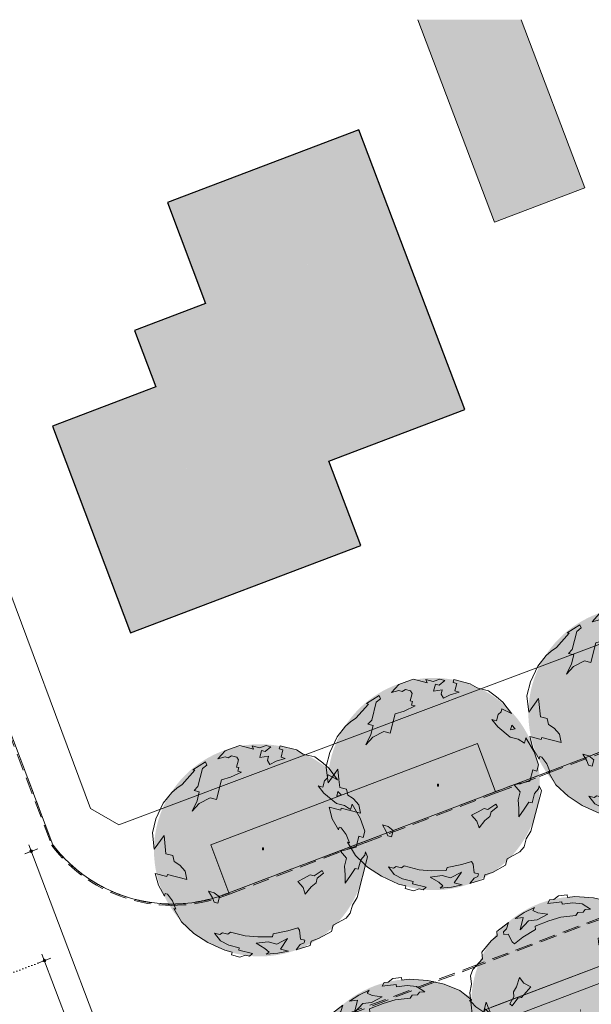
# Model space of a CAD drawing. Header units: millimetres. Extents: x -128777 to 62214, y -97338 to 68850.
# Tile 81 of 102: x -50814 to -29246, y -2201 to 34916. Entities that reach past the tile are written whole.
import ezdxf

# ---------------------------------------------------------------- set-up
doc = ezdxf.new("R2010")
doc.units = ezdxf.units.MM
doc.header["$LTSCALE"] = 200
doc.linetypes.add('07_1 stippellijn', pattern=[0.6, 0, -0.6])
doc.linetypes.add('HIDDEN2', pattern=[4.7625, 3.175, -1.5875])
for name, color, linetype, lineweight in [('A-ANNO-DIMS', 1, 'Continuous', 9), ('A-ANNO-DIMS-200', 1, 'Continuous', 9), ('A-DETL', 1, 'Continuous', 25), ('A-DETL-MBND', 170, 'HIDDEN2', 13), ('A-FLOR-OTLN', 7, 'Continuous', 13), ('A-WALL', 2, 'Continuous', 13), ('L-SITE', 6, 'Continuous', 13), ('S-COLS', 6, 'Continuous', 13)]:
    doc.layers.add(name, color=color, linetype=linetype, lineweight=lineweight)
doc.layers.add('A-DETL-GENF', color=92, linetype='Continuous', lineweight=13, transparency=0.3)
doc.layers.add('A-MASS', color=251, linetype='Continuous', lineweight=13, transparency=0.3)
doc.styles.add('Tahoma_1', font='tahoma.ttf', dxfattribs={"height": 342.777778})
doc.dimstyles.new('P_L_1_8', dxfattribs={"dimscale": 304.8, "dimtxt": 360, "dimasz": 1.312336, "dimexe": 0.853018, "dimexo": 0.0625, "dimgap": 0.19685, "dimtad": 1, "dimdec": 0, "dimzin": 0, "dimdsep": 46, "dimtxsty": 'Tahoma_1', "dimblk1": 'DOTSMALL', "dimblk2": 'DOTSMALL', "dimsah": 1, "dimcen": 0.09, "dimdle": 0.853018, "dimadec": 1, "dimazin": 0, "dimtfac": 1, "dimtdec": 0, "dimtix": 1, "dimtmove": 0, "dimatfit": 3, "dimfxl": 1, "dimtvp": 1, "dimtolj": 1, "dimtzin": 0, "dimarcsym": 0})

# ---------------------------------------------------------------- blocks, each defined once
blk = doc.blocks.new('Stoeprand - Stoeprand-22783630-Situatie')
at = {"layer": 'A-DETL-MBND'}
for p, q in [((25587, -11179), (31614, -11179)), ((25630, -11229), (31570, -11229)), ((31570, -11229), (33408, -11229)), ((31614, -11179), (33333, -11179)), ((33333, -11179), (37763, -11179)), ((33408, -11229), (33418, -11229)), ((33419, -11229), (37688, -11229)), ((26605, -17027), (19375, -17027)), ((26914, -17027), (26605, -17027)), ((28669, -17027), (26914, -17027)), ((33928, -17027), (28669, -17027)), ((34573, -17027), (33928, -17027)), ((39426, -17027), (34575, -17027)), ((26617, -17077), (19387, -17077)), ((26900, -17077), (26617, -17077)), ((33914, -17077), (26900, -17077)), ((34590, -17077), (33914, -17077)), ((39426, -17077), (34590, -17077)), ((44996, -38126), (44996, -21126)), ((45046, -38126), (45046, -21119))]:
    blk.add_line(p, q, dxfattribs=at)
at = {"layer": 'A-DETL-MBND', "flags": 128}
for points in [[(41692, -17432), (41617, -17401), (41403, -17324), (41186, -17256), (40966, -17196), (40744, -17145), (40520, -17103), (40294, -17070), (40068, -17045), (39841, -17031), (39613, -17025), (39425, -17027)], [(45046, -21119), (44978, -20902), (44901, -20687), (44815, -20476), (44721, -20269), (44619, -20065), (44509, -19866), (44391, -19671), (44265, -19481), (44132, -19296), (43991, -19117), (43843, -18943), (43689, -18776), (43528, -18615), (43361, -18460), (43187, -18312), (43008, -18172), (42823, -18038), (42634, -17912), (42439, -17794), (42239, -17684), (42036, -17581), (41828, -17487), (41694, -17433)]]:
    blk.add_lwpolyline(points, dxfattribs=at)
at = {"layer": 'A-DETL-MBND'}
for centre, radius, start, end in [((48505, -21179), 10000, 359.9183, 90), ((39580, -22721), 5646, 67.8955, 91.5605), ((39580, -22721), 5646, 16.4028, 67.8955)]:
    blk.add_arc(centre, radius, start, end, dxfattribs=at)
blk.add_open_spline([(39426, -17052), (39426, -17047), (39426, -17039), (39425, -17029), (39425, -17027), (39425, -17027)], degree=3, dxfattribs=at)
blk.add_open_spline([(45046, -21119), (45046, -21119), (45045, -21119), (45038, -21120), (45030, -21122), (45024, -21122), (45021, -21123)], degree=3, knots=[0, 0, 0, 0, 0.285714, 0.571429, 0.785714, 1, 1, 1, 1], dxfattribs=at)
blk = doc.blocks.new('300_28_ISR_kolom_vierkant_hout - alu tussenprofiel 32x77-22911240-Situatie')
at = {"layer": 'S-COLS'}
for p, q in [((16, 38.5), (-16, 38.5)), ((-16, 38.5), (-16, -38.5)), ((16, -38.5), (16, 38.5)), ((-16, -38.5), (16, -38.5))]:
    blk.add_line(p, q, dxfattribs=at)
blk = doc.blocks.new('90_P_L_D_Boom - boom_d8000-V133-Situatie')
at = {"layer": 'A-DETL-GENF', "transparency": 33554560}
for points in [[(-690, 3945), (-700, 3943), (-920, 3900), (-1138, 3844), (-1351, 3776), (-1561, 3696), (-1766, 3604), (-1965, 3501), (-2158, 3387), (-2345, 3262), (-2524, 3127), (-2696, 2983), (-2873, 2813), (-3013, 2665), (-3158, 2494), (-3292, 2315), (-3433, 2101), (-3542, 1913), (-3634, 1736), (-3699, 1590), (-3573, 1397), (-3474, 1228), (-3374, 1036), (-3283, 831), (-3203, 621), (-3135, 407), (-3071, 155), (-3035, -30), (-3003, -252), (-2984, -476), (-2978, -700), (-2984, -924), (-3003, -1148), (-3038, -1388), (-3078, -1590), (-3106, -1697), (-690, -1735), (-690, 3939)], [(-3699, 1590), (-3726, 1531), (-3811, 1303), (-3811, -1304), (-3806, -1321), (-3726, -1531), (-3654, -1688), (-3106, -1697), (-3078, -1590), (-3034, -1368), (-3003, -1148), (-2984, -924), (-2978, -700), (-2984, -476), (-3003, -252), (-3035, -30), (-3087, 225), (-3135, 407), (-3203, 621), (-3283, 831), (-3374, 1036), (-3477, 1235), (-3591, 1428), (-3696, 1585)], [(503, -336), (475, -408), (505, -420), (532, -348)], [(3164, -1085), (-608, -1085), (-608, -1685), (3404, -1684), (3376, -1629), (3287, -1431), (3198, -1191)]]:
    blk.add_hatch(color=256, dxfattribs=at).paths.add_polyline_path(points, flags=0)
h = blk.add_hatch(color=256, dxfattribs=at)
h.paths.add_polyline_path([(1291, 3776), (1077, 3844), (860, 3900), (622, 3946), (418, 3975), (194, 3994), (-30, 4000), (-254, 3994), (-478, 3975), (-690, 3945), (-690, -1735), (-3106, -1697), (-3135, -1807), (-3203, -2021), (-3299, -2268), (-3309, -2290), (-3292, -2315), (-3158, -2494), (-3013, -2665), (-2859, -2828), (-2696, -2983), (-2524, -3127), (-2345, -3262), (-2158, -3387), (-1965, -3501), (-1766, -3604), (-1561, -3696), (-1351, -3776), (-1138, -3844), (-920, -3900), (-700, -3943), (-478, -3975), (-254, -3994), (-30, -4000), (194, -3994), (444, -3971), (640, -3943), (860, -3900), (1077, -3844), (1291, -3776), (1501, -3696), (1705, -3604), (1905, -3501), (2131, -3365), (2296, -3253), (2464, -3127), (2635, -2983), (2798, -2828), (2952, -2665), (3097, -2494), (3244, -2296), (3357, -2128), (3471, -1935), (3502, -1869), (3472, -1816), (3404, -1685), (-608, -1685), (-608, -1085), (3164, -1085), (3139, -1007), (3081, -778), (3039, -570), (3006, -320), (2989, -124), (2983, 100), (2989, 324), (3008, 548), (3039, 770), (3083, 990), (3139, 1207), (3207, 1421), (3287, 1631), (3379, 1836), (3449, 1971), (3357, 2128), (3232, 2315), (3097, 2494), (2952, 2665), (2798, 2828), (2635, 2983), (2464, 3127), (2266, 3275), (2098, 3387), (1883, 3512), (1705, 3604), (1482, 3703), (1439, 3719)], flags=0)
h.paths.add_polyline_path([(503, -336), (532, -348), (505, -420), (475, -408)], flags=0)
h = blk.add_hatch(color=256, dxfattribs=at)
h.paths.add_polyline_path([(-3811, 1304), (-3874, 1107), (-3933, 874), (-3974, 670), (-4005, 448), (-4024, 224), (-4030, 0), (-4024, -224), (-4005, -448), (-3974, -670), (-3929, -895), (-3874, -1107), (-3811, -1304), (-3811, 1303)], flags=0)
h.paths.add_polyline_path([(-3106, -1697), (-3655, -1688), (-3623, -1757), (-3530, -1936), (-3412, -2135), (-3309, -2290), (-3283, -2231), (-3203, -2021), (-3135, -1807), (-3117, -1741)], flags=0)
at = {"layer": 'A-DETL-GENF'}
for p, q in [((-1621, 3446), (-1350, 3756)), ((-1350, 3756), (-1047, 3868)), ((-1047, 3868), (-793, 3951)), ((-793, 3951), (-275, 3818)), ((-275, 3818), (-328, 3937)), ((-328, 3937), (-51, 3866)), ((-51, 3866), (203, 3948)), ((28, 3761), (-39, 3503)), ((166, 3725), (28, 3761)), ((381, 3902), (166, 3725)), ((203, 3948), (381, 3902)), ((698, 3821), (729, 3940)), ((837, 3785), (698, 3821)), ((729, 3940), (1343, 3782)), ((765, 3508), (837, 3785)), ((1343, 3782), (1600, 3631)), ((-1347, 3523), (-1621, 3446)), ((-1228, 3492), (-1347, 3523)), ((-1104, 3566), (-1228, 3492)), ((-905, 3515), (-1104, 3566)), ((-918, 3138), (-847, 3415)), ((-847, 3415), (-905, 3515)), ((-39, 3503), (289, 3546)), ((289, 3546), (248, 3387)), ((248, 3387), (337, 3238)), ((337, 3238), (581, 3365)), ((581, 3365), (924, 3467)), ((924, 3467), (765, 3508)), ((1600, 3631), (1699, 3605)), ((1699, 3605), (2036, 3519)), ((2036, 3519), (2337, 3293)), ((-2968, 2479), (-2492, 3015)), ((-2571, 3035), (-2093, 3335)), ((-2492, 3015), (-2571, 3035)), ((-2199, 3087), (-2373, 2410)), ((-2039, 3215), (-2199, 3087)), ((-2093, 3335), (-2039, 3215)), ((-835, 3117), (-918, 3138)), ((-871, 2978), (-835, 3117)), ((-732, 2942), (-871, 2978)), ((2337, 3293), (2579, 3083)), ((2579, 3083), (2897, 2663)), ((-1677, 1914), (-1487, 2651)), ((-1487, 2651), (-1144, 2752)), ((-1144, 2752), (-732, 2942)), ((2397, 2623), (2336, 2385)), ((2507, 2721), (2397, 2623)), ((2538, 2840), (2507, 2721)), ((2897, 2663), (2538, 2840)), ((-3362, 2179), (-3173, 2341)), ((-3173, 2341), (-2968, 2479)), ((-2373, 2410), (-2518, 2257)), ((-2518, 2257), (-2320, 2206)), ((2336, 2385), (2158, 2431)), ((2158, 2431), (2384, 2161)), ((-3678, 1774), (-3362, 2179)), ((-2406, 1870), (-2593, 1474)), ((-2320, 2206), (-2406, 1870)), ((-2328, 1765), (-1914, 1975)), ((-1914, 1975), (-1677, 1914)), ((2384, 2161), (2856, 1765)), ((2863, 2038), (2909, 2217)), ((3042, 2077), (2863, 2038)), ((2909, 2217), (3042, 2077)), ((-3955, 1190), (-3742, 1639)), ((-3741, 1640), (-3739, 1644)), ((-3739, 1645), (-3678, 1774)), ((-2593, 1474), (-2328, 1765)), ((2856, 1765), (3153, 1689)), ((3153, 1689), (3390, 1543)), ((3390, 1543), (3441, 1741)), ((3441, 1741), (3751, 1218)), ((-4092, 655), (-3955, 1190)), ((3751, 1218), (3920, 727)), ((-4017, 44), (-4092, 655)), ((-3651, 563), (-4017, 44)), ((-3577, -132), (-3651, 563)), ((3700, 530), (3593, 114)), ((3859, 489), (3700, 530)), ((3920, 727), (3859, 489)), ((3593, 114), (3007, -31)), ((-3319, -199), (-3577, -132)), ((-3271, -422), (-3319, -199)), ((3007, -31), (3233, -300)), ((3233, -300), (3156, -598)), ((4027, -251), (3635, -1777)), ((3677, -710), (3769, -354)), ((3769, -354), (3919, -181)), ((3919, -181), (3949, -62)), ((3949, -62), (4027, -251)), ((-3054, -563), (-3271, -422)), ((-2981, -644), (-3053, -564)), ((-2857, -783), (-2980, -645)), ((3156, -598), (3179, -920)), ((3382, -951), (3558, -680)), ((3558, -680), (3677, -710)), ((-3859, -1310), (-3980, -877)), ((-3980, -877), (-3544, -990)), ((-3544, -990), (-3523, -910)), ((-3523, -910), (-2995, -1046)), ((-2995, -1046), (-2790, -1099)), ((-2790, -1099), (-2857, -783)), ((1397, -1180), (1641, -1053)), ((1641, -1053), (1869, -921)), ((1869, -921), (2008, -957)), ((2008, -957), (2312, -760)), ((2131, -1052), (2085, -1230)), ((2370, -860), (2131, -1052)), ((2312, -760), (2370, -860)), ((3179, -920), (3182, -1238)), ((3182, -1238), (3382, -951)), ((-3628, -1729), (-3859, -1310)), ((1598, -1401), (1397, -1180)), ((1680, -1654), (1598, -1401)), ((1900, -1373), (1680, -1654)), ((2085, -1230), (1900, -1373)), ((-3603, -1629), (-3628, -1729)), ((-3524, -1650), (-3603, -1629)), ((-3337, -1909), (-3524, -1650)), ((-1824, -1791), (-1971, -1542)), ((-1971, -1542), (-1753, -1598)), ((-1761, -1956), (-1824, -1791)), ((-1753, -1598), (-1561, -1754)), ((-1561, -1754), (-1622, -1991)), ((3635, -1777), (3454, -2069)), ((-3243, -2128), (-3337, -1909)), ((-3284, -2197), (-3271, -2201)), ((-3276, -2212), (-3283, -2200)), ((-2990, -2696), (-3276, -2212)), ((-3271, -2201), (-3205, -2218)), ((-3205, -2218), (-3243, -2128)), ((-1622, -1991), (-1761, -1956)), ((3454, -2069), (3378, -2366)), ((3221, -2562), (2733, -2816)), ((3378, -2366), (3221, -2562)), ((-2531, -3131), (-2990, -2696)), ((1398, -2916), (1026, -3032)), ((1456, -3016), (1398, -2916)), ((2733, -2816), (2672, -3054)), ((-2004, -3478), (-2531, -3131)), ((-1546, -3173), (-1744, -3122)), ((-1744, -3122), (-1522, -3411)), ((-1446, -3114), (-1546, -3173)), ((-1248, -3165), (-1446, -3114)), ((-1143, -3087), (-1248, -3165)), ((-588, -3229), (-1143, -3087)), ((-112, -3267), (-588, -3229)), ((439, -3261), (-112, -3267)), ((470, -3142), (439, -3261)), ((1026, -3032), (470, -3142)), ((601, -3535), (1014, -3325)), ((1014, -3325), (744, -3720)), ((1499, -3344), (1456, -3016)), ((2179, -3329), (1900, -3426)), ((2672, -3054), (2179, -3329)), ((-1361, -3770), (-2004, -3478)), ((-1522, -3411), (-1206, -3577)), ((-1206, -3577), (-810, -3679)), ((-810, -3679), (-830, -3759)), ((-173, -3505), (284, -3454)), ((158, -3696), (-173, -3505)), ((311, -3841), (158, -3696)), ((284, -3454), (601, -3535)), ((1332, -3745), (1487, -3552)), ((1859, -3585), (1332, -3745)), ((1487, -3552), (1632, -3484)), ((1657, -3385), (1499, -3344)), ((1632, -3484), (1657, -3385)), ((1900, -3426), (1859, -3585)), ((-1084, -3841), (-1361, -3770)), ((-1109, -3940), (-1084, -3841)), ((-792, -4022), (-1109, -3940)), ((-830, -3759), (-315, -3891)), ((-583, -3949), (-792, -4022)), ((-425, -3990), (-583, -3949)), ((-315, -3891), (-425, -3990)), ((206, -3920), (311, -3841)), ((638, -3883), (206, -3920)), ((1044, -3797), (638, -3883)), ((744, -3720), (1044, -3797))]:
    blk.add_line(p, q, dxfattribs=at)
blk = doc.blocks.new('90_P_L_D_Boom - boom_d8000-V134-Situatie')
at = {"layer": 'A-DETL-GENF', "transparency": 33554560}
h = blk.add_hatch(color=256, dxfattribs=at)
h.paths.add_polyline_path([(1291, 3776), (1077, 3844), (860, 3900), (622, 3946), (418, 3975), (194, 3994), (-30, 4000), (-254, 3994), (-478, 3975), (-700, 3943), (-920, 3900), (-1138, 3844), (-1351, 3776), (-1561, 3696), (-1766, 3604), (-1965, 3501), (-2158, 3387), (-2345, 3262), (-2524, 3127), (-2696, 2983), (-2873, 2813), (-3013, 2665), (-3178, 2467), (-3277, 2335), (-3198, 2229), (-3073, 2043), (-2959, 1850), (-2856, 1650), (-2765, 1445), (-2685, 1236), (-2617, 1022), (-2560, 805), (-2517, 585), (-2485, 363), (-2466, 139), (-2460, -85), (-2466, -310), (-2473, -385), (3061, -385), (3061, -985), (-2563, -985), (-2617, -1193), (-2685, -1406), (-2765, -1616), (-2856, -1821), (-2959, -2020), (-3083, -2228), (-3213, -2420), (-3145, -2509), (-3000, -2679), (-2859, -2828), (-2696, -2983), (-2524, -3127), (-2345, -3262), (-2139, -3399), (-1965, -3501), (-1766, -3604), (-1561, -3696), (-1351, -3776), (-1138, -3844), (-920, -3900), (-700, -3943), (-478, -3975), (-254, -3994), (-30, -4000), (194, -3994), (418, -3975), (640, -3943), (860, -3900), (1077, -3844), (1291, -3776), (1501, -3696), (1705, -3604), (1905, -3501), (2098, -3387), (2285, -3262), (2464, -3127), (2635, -2983), (2798, -2828), (2969, -2646), (3097, -2494), (3244, -2296), (3375, -2097), (3471, -1935), (3583, -1715), (3638, -1588), (3513, -1397), (3408, -1218), (3314, -1036), (3293, -988), (3137, -985), (3137, -604), (3069, -388), (3018, -190), (2974, 30), (2943, 252), (2924, 476), (2918, 700), (2924, 924), (2943, 1148), (2974, 1370), (3018, 1590), (3074, 1807), (3137, 2009), (3137, 2441), (3087, 2506), (2952, 2665), (2798, 2828), (2635, 2983), (2448, 3139), (2266, 3275), (2098, 3387), (1883, 3512), (1705, 3604), (1482, 3703)], flags=0)
h.paths.add_polyline_path([(-44, 364), (-14, 352), (-41, 280), (-71, 292)], flags=0)
h = blk.add_hatch(color=256, dxfattribs=at)
h.paths.add_polyline_path([(-3277, 2335), (-3292, 2315), (-3431, 2104), (-3542, 1913), (-3634, 1736), (-3726, 1531), (-3806, 1321), (-3878, 1093), (-3933, 874), (-3974, 670), (-4005, 448), (-4024, 224), (-4030, 0), (-4024, -224), (-4010, -385), (-2473, -385), (-2466, -310), (-2460, -78), (-2466, 139), (-2485, 363), (-2517, 585), (-2560, 805), (-2617, 1022), (-2685, 1236), (-2765, 1445), (-2856, 1650), (-2959, 1850), (-3073, 2043), (-3215, 2251), (-3274, 2330)], flags=0)
h.paths.add_polyline_path([(-2563, -985), (-3905, -985), (-3874, -1107), (-3805, -1323), (-3726, -1531), (-3634, -1736), (-3531, -1935), (-3417, -2128), (-3286, -2323), (-3213, -2420), (-3186, -2382), (-3073, -2213), (-2947, -1996), (-2844, -1793), (-2765, -1616), (-2685, -1406), (-2617, -1193), (-2564, -988)], flags=0)
h = blk.add_hatch(color=256, dxfattribs=at)
h.paths.add_polyline_path([(3137, 2441), (3137, 2006), (3142, 2021), (3222, 2231), (3249, 2290), (3232, 2315)], flags=0)
h.paths.add_polyline_path([(3137, -604), (3137, -985), (3292, -987), (3209, -795), (3142, -621)], flags=0)
for points in [[(-44, 364), (-71, 292), (-41, 280), (-14, 352)], [(-2473, -385), (-4010, -385), (-4005, -448), (-3974, -670), (-3930, -890), (-3905, -985), (-2563, -985), (-2560, -975), (-2517, -755), (-2485, -533)], [(3061, -385), (-2473, -385), (-2485, -533), (-2524, -793), (-2563, -985), (3061, -985), (3061, -402)]]:
    blk.add_hatch(color=256, dxfattribs=at).paths.add_polyline_path(points, flags=0)
at = {"layer": 'A-DETL-GENF'}
for p, q in [((-1621, 3446), (-1350, 3756)), ((-1350, 3756), (-1047, 3868)), ((-1047, 3868), (-793, 3951)), ((-793, 3951), (-275, 3818)), ((-275, 3818), (-328, 3937)), ((-328, 3937), (-51, 3866)), ((-51, 3866), (203, 3948)), ((28, 3761), (-39, 3503)), ((166, 3725), (28, 3761)), ((381, 3902), (166, 3725)), ((203, 3948), (381, 3902)), ((698, 3821), (729, 3940)), ((837, 3785), (698, 3821)), ((729, 3940), (1343, 3782)), ((765, 3508), (837, 3785)), ((1343, 3782), (1600, 3631)), ((-1347, 3523), (-1621, 3446)), ((-1228, 3492), (-1347, 3523)), ((-1104, 3566), (-1228, 3492)), ((-905, 3515), (-1104, 3566)), ((-918, 3138), (-847, 3415)), ((-847, 3415), (-905, 3515)), ((-39, 3503), (289, 3546)), ((289, 3546), (248, 3387)), ((248, 3387), (337, 3238)), ((337, 3238), (581, 3365)), ((581, 3365), (924, 3467)), ((924, 3467), (765, 3508)), ((1600, 3631), (1699, 3605)), ((1699, 3605), (2036, 3519)), ((2036, 3519), (2337, 3293)), ((-2968, 2479), (-2492, 3015)), ((-2571, 3035), (-2093, 3335)), ((-2492, 3015), (-2571, 3035)), ((-2199, 3087), (-2373, 2410)), ((-2039, 3215), (-2199, 3087)), ((-2093, 3335), (-2039, 3215)), ((-835, 3117), (-918, 3138)), ((-871, 2978), (-835, 3117)), ((-732, 2942), (-871, 2978)), ((2337, 3293), (2579, 3083)), ((2579, 3083), (2897, 2663)), ((-1677, 1914), (-1487, 2651)), ((-1487, 2651), (-1144, 2752)), ((-1144, 2752), (-732, 2942)), ((2397, 2623), (2336, 2385)), ((2507, 2721), (2397, 2623)), ((2538, 2840), (2507, 2721)), ((2897, 2663), (2538, 2840)), ((-3362, 2179), (-3248, 2277)), ((-3247, 2278), (-3241, 2283)), ((-3239, 2284), (-3173, 2341)), ((-3173, 2341), (-2968, 2479)), ((-2373, 2410), (-2518, 2257)), ((-2518, 2257), (-2320, 2206)), ((2336, 2385), (2158, 2431)), ((2158, 2431), (2384, 2161)), ((-3678, 1774), (-3362, 2179)), ((-2406, 1870), (-2593, 1474)), ((-2320, 2206), (-2406, 1870)), ((-2328, 1765), (-1914, 1975)), ((-1914, 1975), (-1677, 1914)), ((2384, 2161), (2856, 1765)), ((2863, 2038), (2909, 2217)), ((3042, 2077), (2863, 2038)), ((2909, 2217), (3042, 2077)), ((-3955, 1190), (-3678, 1774)), ((-2593, 1474), (-2328, 1765)), ((2856, 1765), (3153, 1689)), ((3153, 1689), (3390, 1543)), ((3390, 1543), (3441, 1741)), ((3441, 1741), (3751, 1218)), ((-4092, 655), (-3955, 1190)), ((3751, 1218), (3920, 727)), ((-4017, 44), (-4092, 655)), ((-3651, 563), (-4017, 44)), ((-3577, -132), (-3651, 563)), ((3700, 530), (3593, 114)), ((3859, 489), (3700, 530)), ((3920, 727), (3859, 489)), ((3593, 114), (3007, -31)), ((-3319, -199), (-3577, -132)), ((-3271, -422), (-3319, -199)), ((3007, -31), (3233, -300)), ((3233, -300), (3156, -598)), ((4027, -251), (3635, -1777)), ((3677, -710), (3769, -354)), ((3769, -354), (3919, -181)), ((3919, -181), (3949, -62)), ((3949, -62), (4027, -251)), ((-3054, -563), (-3271, -422)), ((-2857, -783), (-3054, -563)), ((3156, -598), (3179, -920)), ((3382, -951), (3558, -680)), ((3558, -680), (3677, -710)), ((-3859, -1310), (-3980, -877)), ((-3980, -877), (-3544, -990)), ((-3544, -990), (-3523, -910)), ((-3523, -910), (-2790, -1099)), ((-2790, -1099), (-2857, -783)), ((1397, -1180), (1641, -1053)), ((1641, -1053), (1869, -921)), ((1869, -921), (2008, -957)), ((2008, -957), (2312, -760)), ((2131, -1052), (2085, -1230)), ((2370, -860), (2131, -1052)), ((2312, -760), (2370, -860)), ((3179, -920), (3182, -1238)), ((3182, -1238), (3382, -951)), ((-3628, -1729), (-3859, -1310)), ((1598, -1401), (1397, -1180)), ((1680, -1654), (1598, -1401)), ((1900, -1373), (1680, -1654)), ((2085, -1230), (1900, -1373)), ((-3603, -1629), (-3628, -1729)), ((-3524, -1650), (-3603, -1629)), ((-3337, -1909), (-3524, -1650)), ((-1824, -1791), (-1971, -1542)), ((-1971, -1542), (-1753, -1598)), ((-1761, -1956), (-1824, -1791)), ((-1753, -1598), (-1561, -1754)), ((-1561, -1754), (-1622, -1991)), ((3635, -1777), (3454, -2069)), ((-3205, -2218), (-3337, -1909)), ((-3180, -2373), (-3284, -2197)), ((-3284, -2197), (-3205, -2218)), ((-1622, -1991), (-1761, -1956)), ((3454, -2069), (3378, -2366)), ((-2990, -2696), (-3180, -2373)), ((3221, -2562), (2733, -2816)), ((3378, -2366), (3221, -2562)), ((-2531, -3131), (-2990, -2696)), ((1398, -2916), (1026, -3032)), ((1456, -3016), (1398, -2916)), ((2733, -2816), (2672, -3054)), ((-2004, -3478), (-2531, -3131)), ((-1546, -3173), (-1744, -3122)), ((-1744, -3122), (-1522, -3411)), ((-1446, -3114), (-1546, -3173)), ((-1248, -3165), (-1446, -3114)), ((-1143, -3087), (-1248, -3165)), ((-588, -3229), (-1143, -3087)), ((-112, -3267), (-588, -3229)), ((439, -3261), (-112, -3267)), ((470, -3142), (439, -3261)), ((1026, -3032), (470, -3142)), ((601, -3535), (1014, -3325)), ((1014, -3325), (744, -3720)), ((1499, -3344), (1456, -3016)), ((2179, -3329), (1900, -3426)), ((2672, -3054), (2179, -3329)), ((-1361, -3770), (-2004, -3478)), ((-1522, -3411), (-1206, -3577)), ((-1206, -3577), (-810, -3679)), ((-810, -3679), (-830, -3759)), ((-173, -3505), (284, -3454)), ((158, -3696), (-173, -3505)), ((311, -3841), (158, -3696)), ((284, -3454), (601, -3535)), ((1332, -3745), (1487, -3552)), ((1859, -3585), (1332, -3745)), ((1487, -3552), (1632, -3484)), ((1657, -3385), (1499, -3344)), ((1632, -3484), (1657, -3385)), ((1900, -3426), (1859, -3585)), ((-1084, -3841), (-1361, -3770)), ((-1109, -3940), (-1084, -3841)), ((-792, -4022), (-1109, -3940)), ((-830, -3759), (-315, -3891)), ((-583, -3949), (-792, -4022)), ((-425, -3990), (-583, -3949)), ((-315, -3891), (-425, -3990)), ((206, -3920), (311, -3841)), ((638, -3883), (206, -3920)), ((1044, -3797), (638, -3883)), ((744, -3720), (1044, -3797))]:
    blk.add_line(p, q, dxfattribs=at)
blk = doc.blocks.new('90_P_L_D_Boom - boom_d8000-V148-Situatie')
at = {"layer": 'A-DETL-GENF', "transparency": 33554560}
h = blk.add_hatch(color=256, dxfattribs=at)
h.paths.add_polyline_path([(-30, -4000), (195, -3994), (419, -3975), (641, -3943), (860, -3900), (1078, -3843), (1291, -3776), (1501, -3696), (1705, -3604), (1905, -3501), (2098, -3387), (2285, -3262), (2464, -3127), (2635, -2983), (2812, -2814), (2952, -2665), (3097, -2494), (3232, -2315), (3357, -2128), (3471, -1935), (3574, -1736), (3678, -1497), (3745, -1321), (3813, -1107), (3870, -890), (3913, -670), (3945, -448), (3964, -224), (3970, 0), (3964, 224), (3945, 449), (3913, 670), (3870, 890), (3813, 1107), (3745, 1321), (3652, 1560), (3574, 1736), (3466, 1943), (3357, 2128), (3232, 2315), (3097, 2494), (2952, 2665), (2798, 2828), (2635, 2983), (2464, 3127), (2285, 3262), (2098, 3387), (1905, 3501), (1705, 3604), (1501, 3696), (1291, 3776), (1076, 3844), (859, 3900), (640, 3943), (417, 3975), (192, 3994), (-30, 4000), (-256, 3994), (-479, 3975), (-700, 3943), (-920, 3900), (-1138, 3844), (-1351, 3776), (-1561, 3696), (-1766, 3604), (-1965, 3501), (-2158, 3387), (-2345, 3262), (-2524, 3127), (-2696, 2983), (-2859, 2828), (-3013, 2665), (-3158, 2494), (-3292, 2315), (-3417, 2128), (-3531, 1935), (-3634, 1736), (-3726, 1531), (-3806, 1321), (-3874, 1107), (-3931, 887), (-3974, 670), (-3992, 541), (-3922, 483), (-3733, 301), (-3605, 165), (-3460, -6), (-3325, -185), (-3201, -372), (-3087, -565), (-2984, -764), (-2892, -969), (-2812, -1179), (-2744, -1393), (-2688, -1610), (-2644, -1830), (-2613, -2052), (-2594, -2276), (-2587, -2500), (-2594, -2724), (-2613, -2948), (-2626, -3041), (-2524, -3127), (-2345, -3262), (-2158, -3387), (-1965, -3501), (-1766, -3604), (-1561, -3696), (-1318, -3786), (-1138, -3844), (-920, -3900), (-700, -3943), (-477, -3975), (-252, -3994)], flags=0)
h.paths.add_polyline_path([(141, -80), (109, -80), (109, -3), (141, -3)], flags=0)
for points in [[(-2626, -3041), (-2612, -2945), (-2594, -2724), (-2588, -2494), (-2597, -2239), (-2613, -2051), (-2644, -1830), (-2688, -1610), (-2744, -1393), (-2812, -1179), (-2892, -969), (-2984, -764), (-3087, -565), (-3201, -372), (-3325, -185), (-3460, -6), (-3608, 169), (-3759, 328), (-3930, 489), (-3992, 541), (-4005, 448), (-4024, 222), (-4030, 0), (-4024, -225), (-4005, -448), (-3974, -670), (-3930, -890), (-3874, -1107), (-3806, -1321), (-3726, -1531), (-3634, -1736), (-3531, -1935), (-3417, -2128), (-3292, -2315), (-3158, -2494), (-3013, -2665), (-2859, -2828), (-2688, -2989), (-2630, -3038)], [(141, -80), (141, -3), (109, -3), (109, -80)]]:
    blk.add_hatch(color=256, dxfattribs=at).paths.add_polyline_path(points, flags=0)
at = {"layer": 'A-DETL-GENF'}
for p, q in [((-1621, 3446), (-1350, 3756)), ((-1350, 3756), (-1047, 3868)), ((-1047, 3868), (-793, 3951)), ((-793, 3951), (-275, 3818)), ((-275, 3818), (-328, 3937)), ((-328, 3937), (-51, 3866)), ((-51, 3866), (203, 3948)), ((28, 3761), (-39, 3503)), ((166, 3725), (28, 3761)), ((381, 3902), (166, 3725)), ((203, 3948), (381, 3902)), ((698, 3821), (729, 3940)), ((837, 3785), (698, 3821)), ((729, 3940), (1343, 3782)), ((765, 3508), (837, 3785)), ((1343, 3782), (1600, 3631)), ((-1347, 3523), (-1621, 3446)), ((-1228, 3492), (-1347, 3523)), ((-1104, 3566), (-1228, 3492)), ((-905, 3515), (-1104, 3566)), ((-918, 3138), (-847, 3415)), ((-847, 3415), (-905, 3515)), ((-39, 3503), (289, 3546)), ((289, 3546), (248, 3387)), ((248, 3387), (337, 3238)), ((337, 3238), (581, 3365)), ((581, 3365), (924, 3467)), ((924, 3467), (765, 3508)), ((1600, 3631), (1699, 3605)), ((1699, 3605), (2036, 3519)), ((2036, 3519), (2337, 3293)), ((-2968, 2479), (-2492, 3015)), ((-2571, 3035), (-2093, 3335)), ((-2492, 3015), (-2571, 3035)), ((-2199, 3087), (-2373, 2410)), ((-2039, 3215), (-2199, 3087)), ((-2093, 3335), (-2039, 3215)), ((-835, 3117), (-918, 3138)), ((-871, 2978), (-835, 3117)), ((-732, 2942), (-871, 2978)), ((2337, 3293), (2579, 3083)), ((2579, 3083), (2897, 2663)), ((-1677, 1914), (-1487, 2651)), ((-1487, 2651), (-1144, 2752)), ((-1144, 2752), (-732, 2942)), ((2397, 2623), (2336, 2385)), ((2507, 2721), (2397, 2623)), ((2538, 2840), (2507, 2721)), ((2897, 2663), (2538, 2840)), ((-3362, 2179), (-3173, 2341)), ((-3173, 2341), (-2968, 2479)), ((-2373, 2410), (-2518, 2257)), ((-2518, 2257), (-2320, 2206)), ((2336, 2385), (2158, 2431)), ((2158, 2431), (2384, 2161)), ((-3678, 1774), (-3362, 2179)), ((-2406, 1870), (-2593, 1474)), ((-2320, 2206), (-2406, 1870)), ((-2328, 1765), (-1914, 1975)), ((-1914, 1975), (-1677, 1914)), ((2384, 2161), (2856, 1765)), ((2863, 2038), (2909, 2217)), ((3042, 2077), (2863, 2038)), ((2909, 2217), (3042, 2077)), ((-3955, 1190), (-3678, 1774)), ((-2593, 1474), (-2328, 1765)), ((2856, 1765), (3153, 1689)), ((3153, 1689), (3390, 1543)), ((3390, 1543), (3441, 1741)), ((3441, 1741), (3751, 1218)), ((-4092, 655), (-3955, 1190)), ((3751, 1218), (3920, 727)), ((-4088, 623), (-4092, 655)), ((-4017, 44), (-4088, 623)), ((-3651, 563), (-3794, 361)), ((-3609, 170), (-3651, 563)), ((3700, 530), (3593, 114)), ((3859, 489), (3700, 530)), ((3920, 727), (3859, 489)), ((-3794, 361), (-4017, 44)), ((-3577, -132), (-3609, 169)), ((3593, 114), (3007, -31)), ((-3319, -199), (-3577, -132)), ((-3271, -422), (-3319, -199)), ((3007, -31), (3233, -300)), ((3233, -300), (3156, -598)), ((4027, -251), (3635, -1777)), ((3677, -710), (3769, -354)), ((3769, -354), (3919, -181)), ((3919, -181), (3949, -62)), ((3949, -62), (4027, -251)), ((-3109, -527), (-3271, -422)), ((-3054, -563), (-3109, -527)), ((-2857, -783), (-3054, -563)), ((3156, -598), (3179, -920)), ((3382, -951), (3558, -680)), ((3558, -680), (3677, -710)), ((-3859, -1310), (-3980, -877)), ((-3980, -877), (-3544, -990)), ((-3544, -990), (-3523, -910)), ((-3523, -910), (-2848, -1084)), ((-2790, -1099), (-2857, -783)), ((-2848, -1084), (-2790, -1099)), ((1397, -1180), (1641, -1053)), ((1641, -1053), (1869, -921)), ((1869, -921), (2008, -957)), ((2008, -957), (2312, -760)), ((2131, -1052), (2085, -1230)), ((2370, -860), (2131, -1052)), ((2312, -760), (2370, -860)), ((3179, -920), (3182, -1238)), ((3182, -1238), (3382, -951)), ((-3628, -1729), (-3859, -1310)), ((1598, -1401), (1397, -1180)), ((1680, -1654), (1598, -1401)), ((1900, -1373), (1680, -1654)), ((2085, -1230), (1900, -1373)), ((-3603, -1629), (-3628, -1729)), ((-3524, -1650), (-3603, -1629)), ((-3337, -1909), (-3524, -1650)), ((-1824, -1791), (-1971, -1542)), ((-1971, -1542), (-1753, -1598)), ((-1761, -1956), (-1824, -1791)), ((-1753, -1598), (-1561, -1754)), ((-1561, -1754), (-1622, -1991)), ((3635, -1777), (3454, -2069)), ((-3205, -2218), (-3337, -1909)), ((-2990, -2696), (-3284, -2197)), ((-3284, -2197), (-3205, -2218)), ((-1622, -1991), (-1761, -1956)), ((3454, -2069), (3378, -2366)), ((3221, -2562), (2733, -2816)), ((3378, -2366), (3221, -2562)), ((-2648, -3020), (-2990, -2696)), ((1398, -2916), (1026, -3032)), ((1456, -3016), (1398, -2916)), ((2733, -2816), (2672, -3054)), ((-2632, -3035), (-2644, -3024)), ((-2626, -3041), (-2630, -3037)), ((-2531, -3131), (-2626, -3041)), ((-2004, -3478), (-2531, -3131)), ((-1546, -3173), (-1744, -3122)), ((-1744, -3122), (-1522, -3411)), ((-1446, -3114), (-1546, -3173)), ((-1248, -3165), (-1446, -3114)), ((-1143, -3087), (-1248, -3165)), ((-588, -3229), (-1143, -3087)), ((-112, -3267), (-588, -3229)), ((439, -3261), (-112, -3267)), ((470, -3142), (439, -3261)), ((1026, -3032), (470, -3142)), ((601, -3535), (1014, -3325)), ((1014, -3325), (744, -3720)), ((1499, -3344), (1456, -3016)), ((2179, -3329), (1900, -3426)), ((2672, -3054), (2179, -3329)), ((-1361, -3770), (-2004, -3478)), ((-1522, -3411), (-1206, -3577)), ((-1206, -3577), (-810, -3679)), ((-810, -3679), (-830, -3759)), ((-173, -3505), (284, -3454)), ((158, -3696), (-173, -3505)), ((311, -3841), (158, -3696)), ((284, -3454), (601, -3535)), ((1332, -3745), (1487, -3552)), ((1859, -3585), (1332, -3745)), ((1487, -3552), (1632, -3484)), ((1657, -3385), (1499, -3344)), ((1632, -3484), (1657, -3385)), ((1900, -3426), (1859, -3585)), ((-1084, -3841), (-1361, -3770)), ((-1109, -3940), (-1084, -3841)), ((-792, -4022), (-1109, -3940)), ((-830, -3759), (-315, -3891)), ((-583, -3949), (-792, -4022)), ((-425, -3990), (-583, -3949)), ((-315, -3891), (-425, -3990)), ((206, -3920), (311, -3841)), ((638, -3883), (206, -3920)), ((1044, -3797), (638, -3883)), ((744, -3720), (1044, -3797))]:
    blk.add_line(p, q, dxfattribs=at)
blk = doc.blocks.new('90_P_L_D_Boom - boom_d8000-V149-Situatie')
at = {"layer": 'A-DETL-GENF', "transparency": 33554560}
h = blk.add_hatch(color=256, dxfattribs=at)
h.paths.add_polyline_path([(-30, -4000), (195, -3994), (419, -3975), (640, -3943), (860, -3900), (1077, -3844), (1291, -3776), (1501, -3696), (1705, -3604), (1905, -3501), (2098, -3387), (2285, -3262), (2464, -3127), (2635, -2983), (2798, -2828), (2952, -2665), (3097, -2494), (3232, -2315), (3357, -2128), (3471, -1935), (3574, -1736), (3665, -1531), (3745, -1321), (3813, -1107), (3870, -890), (3913, -670), (3931, -541), (3862, -483), (3699, -328), (3545, -165), (3400, 6), (3265, 185), (3140, 372), (3026, 565), (2923, 764), (2832, 969), (2741, 1212), (2683, 1393), (2627, 1610), (2584, 1830), (2552, 2052), (2532, 2315), (2527, 2500), (2535, 2745), (2558, 2989), (2565, 3041), (2464, 3127), (2285, 3262), (2098, 3387), (1904, 3501), (1700, 3606), (1501, 3696), (1290, 3776), (1076, 3844), (859, 3900), (640, 3943), (417, 3975), (192, 3994), (-30, 4000), (-254, 3994), (-479, 3975), (-700, 3943), (-920, 3900), (-1138, 3844), (-1351, 3776), (-1561, 3696), (-1766, 3604), (-1965, 3501), (-2158, 3387), (-2345, 3262), (-2524, 3127), (-2696, 2983), (-2859, 2828), (-3013, 2665), (-3158, 2494), (-3292, 2315), (-3417, 2128), (-3531, 1935), (-3634, 1736), (-3726, 1531), (-3810, 1307), (-3874, 1107), (-3930, 890), (-3975, 660), (-4005, 448), (-4024, 222), (-4030, 0), (-4024, -225), (-4005, -448), (-3974, -670), (-3930, -890), (-3874, -1107), (-3806, -1321), (-3726, -1531), (-3634, -1736), (-3531, -1935), (-3397, -2159), (-3283, -2327), (-3158, -2494), (-3013, -2665), (-2859, -2828), (-2696, -2983), (-2524, -3127), (-2345, -3262), (-2158, -3387), (-1965, -3501), (-1766, -3604), (-1561, -3696), (-1351, -3776), (-1138, -3844), (-920, -3900), (-700, -3943), (-477, -3975), (-252, -3994)], flags=0)
h.paths.add_polyline_path([(70, 19), (70, 96), (102, 96), (102, 19), (84, 19)], flags=0)
blk.add_hatch(color=256, dxfattribs=at).paths.add_polyline_path([(102, 19), (102, 96), (70, 96), (70, 19), (84, 19)], flags=0)
at = {"layer": 'A-DETL-GENF'}
for p, q in [((-1621, 3446), (-1350, 3756)), ((-1350, 3756), (-1047, 3868)), ((-1047, 3868), (-793, 3951)), ((-793, 3951), (-275, 3818)), ((-275, 3818), (-328, 3937)), ((-328, 3937), (-51, 3866)), ((-51, 3866), (203, 3948)), ((28, 3761), (-39, 3503)), ((166, 3725), (28, 3761)), ((381, 3902), (166, 3725)), ((203, 3948), (381, 3902)), ((698, 3821), (729, 3940)), ((837, 3785), (698, 3821)), ((729, 3940), (1343, 3782)), ((765, 3508), (837, 3785)), ((1343, 3782), (1600, 3631)), ((-1347, 3523), (-1621, 3446)), ((-1228, 3492), (-1347, 3523)), ((-1104, 3566), (-1228, 3492)), ((-905, 3515), (-1104, 3566)), ((-918, 3138), (-847, 3415)), ((-847, 3415), (-905, 3515)), ((-39, 3503), (289, 3546)), ((289, 3546), (248, 3387)), ((248, 3387), (337, 3238)), ((337, 3238), (581, 3365)), ((581, 3365), (924, 3467)), ((924, 3467), (765, 3508)), ((1600, 3631), (1699, 3605)), ((1699, 3605), (2036, 3519)), ((2036, 3519), (2337, 3293)), ((-2968, 2479), (-2492, 3015)), ((-2571, 3035), (-2093, 3335)), ((-2492, 3015), (-2571, 3035)), ((-2199, 3087), (-2373, 2410)), ((-2039, 3215), (-2199, 3087)), ((-2093, 3335), (-2039, 3215)), ((-835, 3117), (-918, 3138)), ((-871, 2978), (-835, 3117)), ((-732, 2942), (-871, 2978)), ((2337, 3293), (2579, 3083)), ((2579, 3083), (2897, 2663)), ((-1677, 1914), (-1487, 2651)), ((-1487, 2651), (-1144, 2752)), ((-1144, 2752), (-732, 2942)), ((2397, 2623), (2336, 2385)), ((2507, 2721), (2397, 2623)), ((2538, 2840), (2507, 2721)), ((2897, 2663), (2538, 2840)), ((-3362, 2179), (-3173, 2341)), ((-3173, 2341), (-2968, 2479)), ((-2373, 2410), (-2518, 2257)), ((-2518, 2257), (-2320, 2206)), ((2336, 2385), (2158, 2431)), ((2158, 2431), (2384, 2161)), ((-3678, 1774), (-3362, 2179)), ((-2406, 1870), (-2593, 1474)), ((-2320, 2206), (-2406, 1870)), ((-2328, 1765), (-1914, 1975)), ((-1914, 1975), (-1677, 1914)), ((2384, 2161), (2856, 1765)), ((2863, 2038), (2909, 2217)), ((3042, 2077), (2863, 2038)), ((2909, 2217), (3042, 2077)), ((-3955, 1190), (-3678, 1774)), ((-2593, 1474), (-2328, 1765)), ((2856, 1765), (3153, 1689)), ((3153, 1689), (3390, 1543)), ((3390, 1543), (3441, 1741)), ((3441, 1741), (3751, 1218)), ((-4092, 655), (-3955, 1190)), ((3751, 1218), (3920, 727)), ((-4017, 44), (-4092, 655)), ((-3651, 563), (-4017, 44)), ((-3577, -132), (-3651, 563)), ((3700, 530), (3593, 114)), ((3859, 489), (3700, 530)), ((3920, 727), (3859, 489)), ((3593, 114), (3007, -31)), ((-3319, -199), (-3577, -132)), ((-3271, -422), (-3319, -199)), ((3007, -31), (3233, -300)), ((3233, -300), (3156, -598)), ((4027, -251), (3635, -1777)), ((3677, -710), (3769, -354)), ((3769, -354), (3919, -181)), ((3919, -181), (3949, -62)), ((3949, -62), (4027, -251)), ((-3054, -563), (-3271, -422)), ((-2857, -783), (-3054, -563)), ((3156, -598), (3179, -920)), ((3382, -951), (3558, -680)), ((3558, -680), (3677, -710)), ((-3859, -1310), (-3980, -877)), ((-3980, -877), (-3544, -990)), ((-3544, -990), (-3523, -910)), ((-3523, -910), (-2790, -1099)), ((-2790, -1099), (-2857, -783)), ((1397, -1180), (1641, -1053)), ((1641, -1053), (1869, -921)), ((1869, -921), (2008, -957)), ((2008, -957), (2312, -760)), ((2131, -1052), (2085, -1230)), ((2370, -860), (2131, -1052)), ((2312, -760), (2370, -860)), ((3179, -920), (3182, -1238)), ((3182, -1238), (3382, -951)), ((-3628, -1729), (-3859, -1310)), ((1598, -1401), (1397, -1180)), ((1680, -1654), (1598, -1401)), ((1900, -1373), (1680, -1654)), ((2085, -1230), (1900, -1373)), ((-3603, -1629), (-3628, -1729)), ((-3524, -1650), (-3603, -1629)), ((-3337, -1909), (-3524, -1650)), ((-1824, -1791), (-1971, -1542)), ((-1971, -1542), (-1753, -1598)), ((-1761, -1956), (-1824, -1791)), ((-1753, -1598), (-1561, -1754)), ((-1561, -1754), (-1622, -1991)), ((3635, -1777), (3454, -2069)), ((-3205, -2218), (-3337, -1909)), ((-2990, -2696), (-3284, -2197)), ((-3284, -2197), (-3205, -2218)), ((-1622, -1991), (-1761, -1956)), ((3454, -2069), (3378, -2366)), ((3221, -2562), (2733, -2816)), ((3378, -2366), (3221, -2562)), ((-2531, -3131), (-2990, -2696)), ((1398, -2916), (1026, -3032)), ((1456, -3016), (1398, -2916)), ((2733, -2816), (2672, -3054)), ((-2004, -3478), (-2531, -3131)), ((-1546, -3173), (-1744, -3122)), ((-1744, -3122), (-1522, -3411)), ((-1446, -3114), (-1546, -3173)), ((-1248, -3165), (-1446, -3114)), ((-1143, -3087), (-1248, -3165)), ((-588, -3229), (-1143, -3087)), ((-112, -3267), (-588, -3229)), ((439, -3261), (-112, -3267)), ((470, -3142), (439, -3261)), ((1026, -3032), (470, -3142)), ((601, -3535), (1014, -3325)), ((1014, -3325), (744, -3720)), ((1499, -3344), (1456, -3016)), ((2179, -3329), (1900, -3426)), ((2672, -3054), (2179, -3329)), ((-1361, -3770), (-2004, -3478)), ((-1522, -3411), (-1206, -3577)), ((-1206, -3577), (-810, -3679)), ((-810, -3679), (-830, -3759)), ((-173, -3505), (284, -3454)), ((158, -3696), (-173, -3505)), ((311, -3841), (158, -3696)), ((284, -3454), (601, -3535)), ((1332, -3745), (1487, -3552)), ((1859, -3585), (1332, -3745)), ((1487, -3552), (1632, -3484)), ((1657, -3385), (1499, -3344)), ((1632, -3484), (1657, -3385)), ((1900, -3426), (1859, -3585)), ((-1084, -3841), (-1361, -3770)), ((-1109, -3940), (-1084, -3841)), ((-792, -4022), (-1109, -3940)), ((-830, -3759), (-315, -3891)), ((-583, -3949), (-792, -4022)), ((-425, -3990), (-583, -3949)), ((-315, -3891), (-425, -3990)), ((206, -3920), (311, -3841)), ((638, -3883), (206, -3920)), ((1044, -3797), (638, -3883)), ((744, -3720), (1044, -3797))]:
    blk.add_line(p, q, dxfattribs=at)
blk = doc.blocks.new('DIMBLOCK33-Situatie')
at = {"layer": 'A-ANNO-DIMS-200', "transparency": 16777216}
h = blk.add_hatch(color=256, dxfattribs=at)
edge = h.paths.add_edge_path(flags=0)
edge.add_arc((-50375, 3568), 50, 0, 360)
h = blk.add_hatch(color=256, dxfattribs=at)
edge = h.paths.add_edge_path(flags=0)
edge.add_arc((-43389, -14870), 50, 0, 360)
for p, q in [((-50467, 3812), (-43297, -15113)), ((-50618, 3476), (-50132, 3661)), ((-50375, 3568), (-50618, 3476)), ((-43146, -14778), (-43632, -14962)), ((-43389, -14870), (-43146, -14778))]:
    blk.add_line(p, q, dxfattribs=at)
for centre in [(-50375, 3568), (-43389, -14870)]:
    blk.add_circle(centre, 50, dxfattribs=at)
at = {"layer": 'A-ANNO-DIMS-200', "color": 0, "transparency": 16777216, "insert": (-46642, -4873), "char_height": 342.8, "width": 1542.86, "attachment_point": 1, "rotation": 290.75, "line_spacing_factor": 1.000232, "style": 'Tahoma_1'}
blk.add_mtext('19718', dxfattribs=at)
blk = doc.blocks.new('_DotSmall')
at = {"color": 0, "linetype": 'ByBlock', "const_width": 0.5}
blk.add_lwpolyline([(-0.0625, 0, 1), (0.0625, 0, 1)], format="xyb", close=True, dxfattribs=at)
blk = doc.blocks.new('DIMBLOCK34-Situatie')
at = {"layer": 'A-ANNO-DIMS-200', "transparency": 16777216}
h = blk.add_hatch(color=256, dxfattribs=at)
edge = h.paths.add_edge_path(flags=0)
edge.add_arc((-49882, -555), 50, 0, 360)
h = blk.add_hatch(color=256, dxfattribs=at)
edge = h.paths.add_edge_path(flags=0)
edge.add_arc((-47606, -6562), 50, 0, 360)
for p, q in [((-49974, -312), (-47606, -6562)), ((-50125, -647), (-49639, -463)), ((-49882, -555), (-50125, -647)), ((-47849, -6654), (-47363, -6470)), ((-47606, -6562), (-47849, -6654))]:
    blk.add_line(p, q, dxfattribs=at)
for centre in [(-49882, -555), (-47606, -6562)]:
    blk.add_circle(centre, 50, dxfattribs=at)
at = {"layer": 'A-ANNO-DIMS-200', "color": 0, "transparency": 16777216, "insert": (-48459, -2901), "char_height": 342.8, "width": 1234.29, "attachment_point": 1, "rotation": 290.75, "line_spacing_factor": 1.000232, "style": 'Tahoma_1'}
blk.add_mtext('6424', dxfattribs=at)

msp = doc.modelspace()

# ---------------------------------------------------------------- hatches: boundary and pattern name
at = {"layer": 'A-MASS', "lineweight": 5}
for points in [[(-32904.3, 27281.5), (-29491.1, 28574.6), (-31893.4, 34915.6), (-35796.6, 34915.6), (-34123.6, 30499.7)], [(-43797.9, 24213.8), (-36576, 26949.9), (-38018.8, 30758.1), (-45240.7, 28022)], [(-43931, 16462.5), (-34024.7, 20215.7), (-36576, 26949.9), (-46482.3, 23196.7), (-44617, 18273.3)], [(-46631.2, 11804.4), (-37947.2, 15094.5), (-39151.5, 18273.3), (-43931, 16462.5), (-45677.5, 21072.5), (-49582.1, 19593.1), (-47068.8, 12959.3)]]:
    msp.add_hatch(color=256, dxfattribs=at).paths.add_polyline_path(points, flags=0)

# ---------------------------------------------------------------- linework, layer by layer
at = {"layer": 'A-DETL', "linetype": '07_1 stippellijn', "lineweight": 13}
msp.add_line((-61926.6, -5120.4), (-49918.1, -570.8), dxfattribs=at)
at = {"layer": 'A-FLOR-OTLN'}
for p, q in [((-57457.4, 30110.2), (-48136.9, 5178.3)), ((-55585.5, 19711.5), (-49562.6, 3814.2)), ((-33417.6, 9687.9), (-19291.9, 14992.4)), ((-42918.8, 2000.6), (-10299.8, 14358.9)), ((-47068.8, 4561.6), (-33419, 9687.4)), ((-39141.1, 5505.6), (-33546.4, 7625.2)), ((-33546.4, 7625.2), (-32859.3, 5811.8)), ((-43605.9, 3814), (-39143, 5504.8)), ((-48136.9, 5178.3), (-47068.8, 4561.6)), ((-43605.9, 3814), (-42918.8, 2000.6)), ((-26501.1, 159.1), (-33231.5, -2390.9))]:
    msp.add_line(p, q, dxfattribs=at)
for start, end in [(217.15276, 268.64552), (268.64552, 292.31049)]:
    msp.add_arc((-45062.3, 7224.3), 5646.3, start, end, dxfattribs=at)
at = {"layer": 'A-MASS'}
for p, q in [((-35796.6, 34915.6), (-32904.3, 27281.5)), ((-29491.1, 28574.6), (-31893.4, 34915.6)), ((-32904.3, 27281.5), (-29491.1, 28574.6))]:
    msp.add_line(p, q, dxfattribs=at)
at = {"layer": 'A-MASS', "lineweight": 25}
for p, q in [((-38018.8, 30758.1), (-45240.7, 28022)), ((-36576, 26949.9), (-38018.8, 30758.1)), ((-45240.7, 28022), (-43797.9, 24213.8)), ((-34024.7, 20215.7), (-36576, 26949.9)), ((-43797.9, 24213.8), (-46482.3, 23196.7)), ((-46482.3, 23196.7), (-45677.5, 21072.5)), ((-45677.5, 21072.5), (-49582.1, 19593.1)), ((-39151.5, 18273.3), (-34024.7, 20215.7)), ((-49582.1, 19593.1), (-46631.2, 11804.4)), ((-37947.2, 15094.5), (-39151.5, 18273.3)), ((-46631.2, 11804.4), (-37947.2, 15094.5))]:
    msp.add_line(p, q, dxfattribs=at)
at = {"layer": 'A-WALL'}
for p, q in [((-33014, -2311.2), (-3445.5, 8891.4)), ((-21611.2, 1367.4), (-32801.5, -2872.2))]:
    msp.add_line(p, q, dxfattribs=at)

# ---------------------------------------------------------------- block references
at = {"layer": 'A-DETL-GENF'}
for name, p, rotation in [('90_P_L_D_Boom - boom_d8000-V149-Situatie', (-27591.5, 8769.4), 359.9920000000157), ('90_P_L_D_Boom - boom_d8000-V148-Situatie', (-35159.2, 6102.8), 359.9920000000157), ('90_P_L_D_Boom - boom_d8000-V149-Situatie', (-41716.8, 3603.7), 359.9920000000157), ('90_P_L_D_Boom - boom_d8000-V134-Situatie', (-29802.5, -2148.1), 200.7500000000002), ('90_P_L_D_Boom - boom_d8000-V133-Situatie', (-36051.8, -5264.3), 200.7500000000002)]:
    msp.add_blockref(name, p, dxfattribs=dict(at, rotation=rotation))
at = {"layer": 'L-SITE', "rotation": 200.7500000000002}
msp.add_blockref('Stoeprand - Stoeprand-22783630-Situatie', (0, 0), dxfattribs=at)
at = {"layer": 'S-COLS', "rotation": 359.9920000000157}
for p in [(-35034.2, 6061.6), (-41631.2, 3661.6)]:
    msp.add_blockref('300_28_ISR_kolom_vierkant_hout - alu tussenprofiel 32x77-22911240-Situatie', p, dxfattribs=at)

# ---------------------------------------------------------------- dimensions: what is measured, and where the dimension line sits
at = {"layer": 'A-ANNO-DIMS'}
for base, p1, p2, override, picture, middle in [((-43389.2, -14870.3), (-50618.1, 3476.3), (-43146.1, -14778.2), {"dimpost": '<>', "dimfxl": 19724.550499}, 'DIMBLOCK33-Situatie', (-46658.4, -5566.2)), ((-47606.3, -6562.1), (-50125.3, -647.2), (-47849.4, -6654.2), {"dimpost": '<>', "dimfxl": 6423.667523}, 'DIMBLOCK34-Situatie', (-48521.2, -3474.1))]:
    dim = msp.add_linear_dim(base=base, p1=p1, p2=p2, angle=290.75, dimstyle='P_L_1_8', override=override, dxfattribs=at)
    dim.commit()
    dim.dimension.update_dxf_attribs({"geometry": picture, "text_midpoint": middle})

doc.saveas('drawing.dxf')
